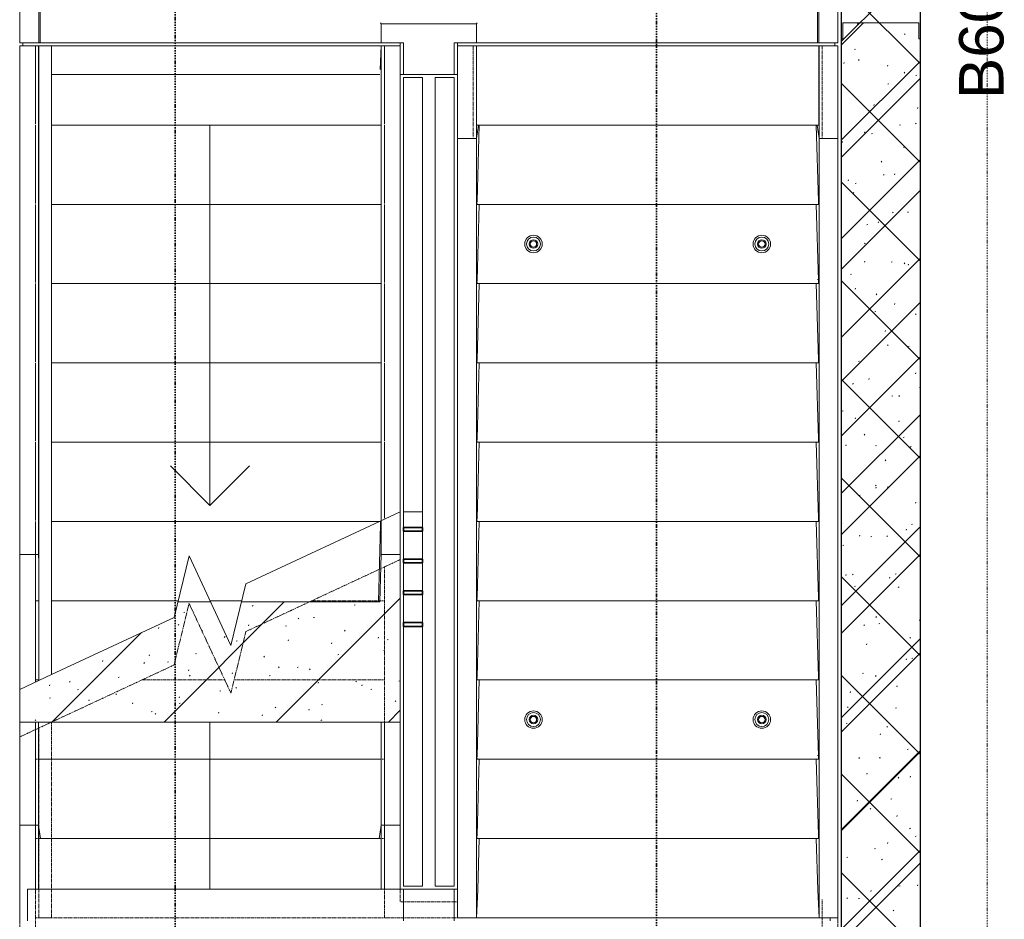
# Model space of a CAD drawing. Header units: millimetres. Extents: x -80560 to 110805, y -11020 to 52719.
# Tile 23 of 182: x 51230 to 54334, y 11465 to 14303. Entities that reach past the tile are written whole.
import ezdxf

# ---------------------------------------------------------------- set-up
doc = ezdxf.new("R2010")
doc.units = ezdxf.units.MM
doc.linetypes.add('DASHDOT2', pattern=[8, 4, -2, 0, -2])
doc.linetypes.add('HIDDEN2', pattern=[4.5, 3, -1.5])
for name, color, linetype, lineweight in [('A-ANNO-NOTE', 131, 'Continuous', 18), ('A-DETL-GENF', 92, 'Continuous', 18), ('A-DETL-MBND', 5, 'Continuous', 18), ('A-FLOR', 192, 'Continuous', 18), ('A-FLOR-HRAL', 11, 'Continuous', 18), ('A-FLOR-HRAL-MBND', 5, 'HIDDEN2', 18), ('A-FLOR-OTLN', 51, 'Continuous', 18), ('A-GENM', 13, 'Continuous', 18), ('A-WALL', 113, 'Continuous', 35), ('A-WALL-PATT', 111, 'Continuous', 35), ('G-ANNO-SYMB', 111, 'Continuous', 9), ('I-WALL', 2, 'Continuous', 18), ('S-STRS', 31, 'Continuous', 18), ('S-STRS-ANNO', 31, 'Continuous', 18), ('S-STRS-MBND', 31, 'HIDDEN2', 18)]:
    doc.layers.add(name, color=color, linetype=linetype, lineweight=lineweight)
doc.styles.add('Arial_1', font='arial.ttf', dxfattribs={"height": 140})
pattern_1 = [(45, (0, 0), (-176.7767, 176.7767), []), (17, (0, 0), (51.37877, 156.87645), [3.353, -159.647, 3.353, -88.647, -134]), (17, (0, 0), (51.37877, 156.87645), [-255, 3.353, -130.647]), (48, (0, 0), (-36.014, 160.26226), [3.353, -158.647, 3.353, -160.647, -132]), (48, (0, 0), (-36.014, 160.26226), [-326, 3.353, -128.647]), (71, (0, 0), (-94.825, 133.12483), [3.353, -156.647, 3.353, -87.247, -131]), (71, (0, 0), (-94.825, 133.12483), [-250.6, 3.353, -127.647])]

# ---------------------------------------------------------------- blocks, each defined once
blk = doc.blocks.new('19112_SW_LeonardoCollege_R2020_rvt-1-DO_02 tweede verdieping')
at = {"layer": 'A-WALL-PATT', "lineweight": 5}
h = blk.add_hatch(dxfattribs=at)
h.set_pattern_fill('FP_173', color=10, angle=45, style=0, pattern_type=2)
h.set_pattern_definition([(135, (29175, 14167.5), (-155.563, -155.563), []), (225, (29175, 14167.5), (155.563, -155.563), [])])
h.paths.add_polyline_path([(29175, 10250), (29175, 18085), (28925, 18085), (28925, 10250), (29028.3, 10250)], flags=0)
at = {"layer": 'A-FLOR', "color": 250, "lineweight": 9}
for p, q in [((26345, 14230), (26345, 14220)), ((28905, 14220), (28905, 14230)), ((26435, 14130), (27471, 14130)), ((27535, 14130), (27545, 14130)), ((27705, 14130), (27715, 14130))]:
    blk.add_line(p, q, dxfattribs=at)
at = {"layer": 'I-WALL', "color": 50, "lineweight": 25}
for p, q in [((28925, 18085), (28925, 10250)), ((29175, 10250), (29175, 18085))]:
    blk.add_line(p, q, dxfattribs=at)
blk = doc.blocks.new('95251-Leonardo College Leiden_rvt-1-DO_02 tweede verdieping')
at = {"layer": 'A-GENM', "lineweight": 9}
h = blk.add_hatch(dxfattribs=at)
h.set_pattern_fill('FP_187', color=256, style=0, pattern_type=2)
h.set_pattern_definition(pattern_1)
h.paths.add_polyline_path([(27535, 12087.2), (27535, 12615.9), (27475, 12615.9), (27470.8, 12466.2), (27034.5, 12466.2), (27001, 12328.4), (26936.8, 12466.2), (26833.6, 12466.2), (26821.7, 12417.2), (26335, 12190.2), (26335, 12087.2), (27266.3, 12087.2)], flags=0)
h.paths.add_polyline_path([(26395, 12470), (26394.3, 12615.8), (26335, 12615.8), (26335, 12612.6), (26385, 12612.6), (26385.2, 12470)], flags=0)
at = {"layer": 'A-WALL-PATT', "lineweight": 9}
h = blk.add_hatch(dxfattribs=at)
h.set_pattern_fill('FP_187', color=55, style=0, pattern_type=2)
h.set_pattern_definition(pattern_1)
h.paths.add_polyline_path([(29028.3, 10270), (29175, 10270), (29175, 14242.5), (29170, 14242.5), (29170, 14292.5), (28930, 14292.5), (28930, 14242.5), (28925, 14242.5), (28925, 10270)], flags=0)
at = {"layer": 'A-DETL-MBND', "color": 191, "lineweight": 9}
for p, q in [((26335, 11761.7), (26335, 12087.2)), ((26394.3, 11761.7), (26394.3, 12087.2)), ((27475, 12087.2), (27475, 11761.7)), ((27535, 12087.2), (27535, 11761.7)), ((26335, 11761.7), (26394.3, 11761.7)), ((26335, 11758.5), (26335, 11761.7)), ((26394.3, 11761.7), (26400.9, 11720)), ((26394.3, 11560), (26394.3, 11761.7)), ((27468.8, 11720), (27475, 11761.7)), ((27475, 11761.7), (27535, 11761.7)), ((27475, 11761.7), (27475, 11560)), ((27535, 11761.7), (27535, 11758.4))]:
    blk.add_line(p, q, dxfattribs=at)
at = {"layer": 'A-GENM', "color": 170, "lineweight": 9}
for p, q in [((27475, 14290), (27472.3, 14292.7)), ((27475, 14290), (27475, 14230)), ((27775, 14290), (27475, 14290)), ((27775, 14290), (27777.7, 14292.7)), ((27775, 14230), (27775, 14290)), ((26394.3, 14220), (26335, 14220)), ((26335, 12615.8), (26335, 14219.9)), ((26394.3, 12615.8), (26394.3, 14219.9)), ((26394.3, 14219.9), (26395, 14206.8)), ((27471.4, 14145.8), (27475, 14220)), ((27475, 14230), (27472.3, 14230)), ((27545, 14230), (27475, 14230)), ((27535, 14220), (27475, 14220)), ((27475, 14220), (27475, 12615.9)), ((27535, 14220), (27535, 12615.9)), ((27545, 14230), (27545, 14130)), ((27775, 14230), (27705, 14230)), ((27705, 14130), (27705, 14230)), ((27715, 13928.3), (27715, 14220)), ((27775, 14220), (27715, 14220)), ((27777.7, 14230), (27775, 14230)), ((27775, 13928.3), (27775, 14220)), ((27775, 14220), (27775.7, 14220)), ((27775.7, 14220), (28854.9, 14220)), ((27775.7, 14220), (27775.7, 13980)), ((28854.9, 14220), (28855.7, 14220)), ((28854.9, 13980), (28854.9, 14220)), ((28915, 14220), (28855.7, 14220)), ((28855.7, 14220), (28855.7, 13928.3)), ((28915, 14220), (28915, 13928.3)), ((27705, 14130), (27545, 14130)), ((27781.2, 13970), (27775, 13928.3)), ((27776.2, 13970), (28854.4, 13970)), ((27783.7, 13970), (27777, 13730)), ((28853.5, 13730), (28846.3, 13970)), ((28855.7, 13928.3), (28849.1, 13970)), ((27715, 11470), (27715, 13928.3)), ((27775, 13928.3), (27715, 13928.3)), ((27775, 11470), (27775, 13928.3)), ((28915, 13928.3), (28855.7, 13928.3)), ((28855.7, 13928.3), (28855.7, 11470.1)), ((28915, 13928.3), (28915, 11470.1)), ((27783.7, 13720), (27777, 13480)), ((27777.1, 13720), (28853.4, 13720)), ((28853.5, 13480), (28846.3, 13720)), ((28850, 13482.8), (28850.1, 13481.6)), ((27783.7, 13470), (27777, 13230)), ((27777.1, 13470), (28853.4, 13470)), ((28853.5, 13230), (28846.3, 13470)), ((27783.7, 13220), (27777, 12980)), ((27777.1, 13220), (28853.4, 13220)), ((28853.5, 12980), (28846.3, 13220)), ((27783.7, 12970), (27777, 12730)), ((27777.1, 12970), (28853.4, 12970)), ((28853.5, 12730), (28846.3, 12970)), ((27466.2, 12466.2), (27473, 12710)), ((27472.9, 12720), (27471.1, 12720)), ((27783.7, 12720), (27777, 12480)), ((27777.1, 12720), (28853.4, 12720)), ((28853.5, 12480), (28846.3, 12720)), ((27783.7, 12470), (27777, 12230)), ((27777.1, 12470), (28853.4, 12470)), ((28853.5, 12230), (28846.3, 12470)), ((27783.7, 12220), (27777, 11980)), ((27777.1, 12220), (28853.4, 12220)), ((28853.5, 11980), (28846.3, 12220)), ((27783.7, 11970), (27777, 11730)), ((27777.1, 11970), (28853.4, 11970)), ((28853.5, 11730), (28846.3, 11970)), ((28850, 11982.8), (28850.1, 11981.6)), ((27777.1, 11720), (28853.4, 11720)), ((27783.7, 11720), (27779.2, 11557.9)), ((28851.2, 11557.9), (28846.3, 11720)), ((26360, 11560), (26360, 11460)), ((27545, 11560), (26360, 11560)), ((27705, 11560), (27545, 11560)), ((27545, 11560), (27545, 11460)), ((27705, 11460), (27705, 11560)), ((27715, 11560), (27705, 11560)), ((27779.2, 11557.9), (27775, 11470)), ((28855.7, 11470.1), (28851.2, 11557.9)), ((27715, 11470), (27775, 11470)), ((28855.7, 11470), (27775, 11470)), ((28855.7, 11470), (28915, 11470)), ((28890, 11460), (28890, 11470.1))]:
    blk.add_line(p, q, dxfattribs=at)
at = {"layer": 'A-GENM', "color": 130, "lineweight": 5}
for p, q in [((26335, 12615.8), (26335, 12612.6)), ((26394.3, 12615.8), (26335, 12615.8)), ((26395, 12593.3), (26394.3, 12615.8)), ((27475, 12615.9), (27470.8, 12466.2)), ((27535, 12615.9), (27475, 12615.9)), ((27535, 12087.2), (27535, 12615.9)), ((26936.8, 12466.2), (26833.6, 12466.2)), ((27470.8, 12466.2), (27034.5, 12466.2)), ((26335, 12190.2), (26335, 12087.2)), ((26335, 12087.2), (27535, 12087.2))]:
    blk.add_line(p, q, dxfattribs=at)
at = {"layer": 'A-GENM', "color": 170, "lineweight": 9, "flags": 128}
for points in [[(27775.7, 13980), (27775.7, 13977.8), (27775.8, 13975.7), (27775.8, 13973.8), (27775.9, 13972.2), (27776, 13971), (27776.1, 13970.3), (27776.2, 13970)], [(28854.4, 13970), (28854.5, 13970.3), (28854.6, 13971), (28854.7, 13972.2), (28854.8, 13973.8), (28854.9, 13975.7), (28854.9, 13977.8), (28854.9, 13980)], [(27777, 13730), (27777, 13727.8), (27776.9, 13725.7), (27776.9, 13723.8), (27777, 13722.2), (27777, 13721), (27777.1, 13720.3), (27777.1, 13720)], [(28853.4, 13720), (28853.5, 13720.3), (28853.5, 13721), (28853.6, 13722.2), (28853.6, 13723.8), (28853.6, 13725.7), (28853.6, 13727.8), (28853.5, 13730)], [(27777, 13480), (27777, 13477.8), (27776.9, 13475.7), (27776.9, 13473.8), (27777, 13472.2), (27777, 13471), (27777.1, 13470.3), (27777.1, 13470)], [(28853.4, 13470), (28853.5, 13470.3), (28853.5, 13471), (28853.6, 13472.2), (28853.6, 13473.8), (28853.6, 13475.7), (28853.6, 13477.8), (28853.5, 13480)], [(27777, 13230), (27777, 13227.8), (27776.9, 13225.7), (27776.9, 13223.8), (27777, 13222.2), (27777, 13221), (27777.1, 13220.3), (27777.1, 13220)], [(28853.4, 13220), (28853.5, 13220.3), (28853.5, 13221), (28853.6, 13222.2), (28853.6, 13223.8), (28853.6, 13225.7), (28853.6, 13227.8), (28853.5, 13230)], [(27777, 12980), (27777, 12977.8), (27776.9, 12975.7), (27776.9, 12973.8), (27777, 12972.2), (27777, 12971), (27777.1, 12970.3), (27777.1, 12970)], [(28853.4, 12970), (28853.5, 12970.3), (28853.5, 12971), (28853.6, 12972.2), (28853.6, 12973.8), (28853.6, 12975.7), (28853.6, 12977.8), (28853.5, 12980)], [(27777, 12730), (27777, 12727.8), (27776.9, 12725.7), (27776.9, 12723.8), (27777, 12722.2), (27777, 12721), (27777.1, 12720.3), (27777.1, 12720)], [(28853.4, 12720), (28853.5, 12720.3), (28853.5, 12721), (28853.6, 12722.2), (28853.6, 12723.8), (28853.6, 12725.7), (28853.6, 12727.8), (28853.5, 12730)], [(27473, 12710), (27473, 12712.2), (27473.1, 12714.3), (27473.1, 12716.2), (27473, 12717.8), (27473, 12719), (27472.9, 12719.7), (27472.9, 12720)], [(27777, 12480), (27777, 12477.8), (27776.9, 12475.7), (27776.9, 12473.8), (27777, 12472.2), (27777, 12471), (27777.1, 12470.3), (27777.1, 12470)], [(28853.4, 12470), (28853.5, 12470.3), (28853.5, 12471), (28853.6, 12472.2), (28853.6, 12473.8), (28853.6, 12475.7), (28853.6, 12477.8), (28853.5, 12480)], [(27777, 12230), (27777, 12227.8), (27776.9, 12225.7), (27776.9, 12223.8), (27777, 12222.2), (27777, 12221), (27777.1, 12220.3), (27777.1, 12220)], [(28853.4, 12220), (28853.5, 12220.3), (28853.5, 12221), (28853.6, 12222.2), (28853.6, 12223.8), (28853.6, 12225.7), (28853.6, 12227.8), (28853.5, 12230)], [(27777, 11980), (27777, 11977.8), (27776.9, 11975.7), (27776.9, 11973.8), (27777, 11972.2), (27777, 11971), (27777.1, 11970.3), (27777.1, 11970)], [(28853.4, 11970), (28853.5, 11970.3), (28853.5, 11971), (28853.6, 11972.2), (28853.6, 11973.8), (28853.6, 11975.7), (28853.6, 11977.8), (28853.5, 11980)], [(27777, 11730), (27777, 11727.8), (27776.9, 11725.7), (27776.9, 11723.8), (27777, 11722.2), (27777, 11721), (27777.1, 11720.3), (27777.1, 11720)], [(28853.4, 11720), (28853.5, 11720.3), (28853.5, 11721), (28853.6, 11722.2), (28853.6, 11723.8), (28853.6, 11725.7), (28853.6, 11727.8), (28853.5, 11730)]]:
    blk.add_lwpolyline(points, dxfattribs=at)
at = {"layer": 'A-GENM', "color": 170, "lineweight": 9}
for centre, radius, start, end in [((27955, 13595), 27.5, 360, 180), ((27955, 13595), 22, 360, 180), ((27955, 13595), 13.5, 360, 180), ((27955, 13595), 10, 360, 180), ((28675, 13595), 27.5, 360, 180), ((28675, 13595), 22, 360, 180), ((28675, 13595), 13.5, 360, 180), ((28675, 13595), 10, 360, 180), ((27955, 13595), 27.5, 180, 360), ((27955, 13595), 22, 180, 360), ((27955, 13595), 13.5, 180, 360), ((27955, 13595), 10, 180, 360), ((28675, 13595), 27.5, 180, 360), ((28675, 13595), 22, 180, 360), ((28675, 13595), 13.5, 180, 360), ((28675, 13595), 10, 180, 360), ((27955, 12095), 27.5, 360, 180), ((27955, 12095), 22, 360, 180), ((27955, 12095), 13.5, 360, 180), ((28675, 12095), 27.5, 360, 180), ((28675, 12095), 22, 360, 180), ((28675, 12095), 13.5, 360, 180), ((27955, 12095), 27.5, 180, 360), ((27955, 12095), 22, 180, 360), ((27955, 12095), 13.5, 180, 360), ((27955, 12095), 10, 360, 180), ((27955, 12095), 10, 180, 360), ((28675, 12095), 27.5, 180, 0), ((28675, 12095), 22, 180, 360), ((28675, 12095), 13.5, 180, 360), ((28675, 12095), 10, 360, 180), ((28675, 12095), 10, 180, 360)]:
    blk.add_arc(centre, radius, start, end, dxfattribs=at)
at = {"layer": 'A-WALL', "color": 130, "lineweight": 5}
for p, q in [((29170, 14292.5), (28930, 14292.5)), ((28930, 14292.5), (28930, 14242.5)), ((29170, 14242.5), (29170, 14292.5)), ((28925, 14242.5), (28925, 10270)), ((28930, 14242.5), (28925, 14242.5)), ((29175, 14242.5), (29170, 14242.5)), ((29175, 10270), (29175, 14242.5))]:
    blk.add_line(p, q, dxfattribs=at)
blk = doc.blocks.new('Railing - Railing-32687316-DO_02 tweede verdieping')
at = {"layer": 'A-FLOR-HRAL-MBND'}
for p, q in [((27645, 14120), (27705, 14120)), ((27645, 13970), (27645, 14120)), ((27645, 14120), (27705, 14120)), ((27645, 13970), (27645, 14120)), ((27705, 13970), (27705, 14120)), ((27705, 13970), (27705, 14120)), ((27645, 11570), (27645, 13970)), ((27645, 11570), (27645, 13970)), ((27705, 11570), (27705, 13970)), ((27705, 11570), (27705, 13970)), ((27705, 11570), (27645, 11570)), ((27705, 11570), (27645, 11570))]:
    blk.add_line(p, q, dxfattribs=at)
blk = doc.blocks.new('Railing - Railing-32687329-DO_02 tweede verdieping')
at = {"layer": 'A-FLOR-HRAL'}
for p, q in [((26395, 14220), (26435, 14220)), ((26395, 14220), (26395, 12218.2)), ((26435, 14220), (26435, 12236.8)), ((26395, 12218.2), (26435, 12236.8))]:
    blk.add_line(p, q, dxfattribs=at)
at = {"layer": 'A-FLOR-HRAL-MBND'}
for p, q in [((26435, 12086.8), (26435, 11720)), ((26395, 12068.2), (26395, 11720)), ((26395, 11720), (26395, 11470)), ((26435, 11720), (26435, 11470)), ((26435, 11470), (26395, 11470))]:
    blk.add_line(p, q, dxfattribs=at)
blk = doc.blocks.new('Railing - 12x60-31585864-DO_02 tweede verdieping')
at = {"layer": 'A-FLOR-HRAL', "lineweight": 35}
for p, q in [((30, 6), (-30, 6)), ((-30, 6), (-30, -6)), ((30, -6), (30, 6)), ((-30, -6), (30, -6))]:
    blk.add_line(p, q, dxfattribs=at)
blk = doc.blocks.new('Railing - Railing-32687335-DO_02 tweede verdieping')
at = {"layer": 'A-FLOR-HRAL'}
for p, q in [((27545, 14120), (27605, 14120)), ((27545, 14120), (27545, 12749.8)), ((27605, 14120), (27605, 12749.8)), ((27545, 12749.8), (27605, 12749.8)), ((27545, 12749.8), (27605, 12749.8))]:
    blk.add_line(p, q, dxfattribs=at)
at = {"layer": 'A-FLOR-HRAL-MBND'}
for p, q in [((27545, 12599.8), (27545, 11720)), ((27545, 12588.5), (27545, 12501)), ((27605, 12599.8), (27605, 11720)), ((27605, 12588.5), (27605, 12501)), ((27545, 12489), (27545, 12401)), ((27605, 12489), (27605, 12401)), ((27545, 12389), (27545, 11720)), ((27605, 12389), (27605, 11720)), ((27545, 11720), (27545, 11570)), ((27545, 11720), (27545, 11570)), ((27605, 11720), (27605, 11570)), ((27605, 11720), (27605, 11570)), ((27605, 11570), (27545, 11570)), ((27605, 11570), (27545, 11570))]:
    blk.add_line(p, q, dxfattribs=at)
at = {"extrusion": (0, 0, -1), "zscale": -1}
for p in [(-27575, 12695), (-27575, 12595), (-27575, 12495), (-27575, 12395)]:
    blk.add_blockref('Railing - 12x60-31585864-DO_02 tweede verdieping', p, dxfattribs=at)
blk = doc.blocks.new('Railing - Railing-32688932-DO_02 tweede verdieping')
at = {"layer": 'A-FLOR-HRAL'}
for p, q in [((27645, 14120), (27705, 14120)), ((27645, 13970), (27645, 14120)), ((27705, 13970), (27705, 14120)), ((27645, 11570), (27645, 13970)), ((27705, 11570), (27705, 13970)), ((27705, 11570), (27645, 11570))]:
    blk.add_line(p, q, dxfattribs=at)
blk = doc.blocks.new('Railing - Railing-32688946-DO_02 tweede verdieping')
at = {"layer": 'A-FLOR-HRAL'}
for p, q in [((27545, 12749.8), (27545, 12701)), ((27605, 12749.8), (27605, 12701)), ((27545, 12689), (27545, 12601)), ((27605, 12689), (27605, 12601)), ((27545, 12588.5), (27545, 12501)), ((27605, 12588.5), (27605, 12501)), ((27545, 12489), (27545, 12401)), ((27605, 12489), (27605, 12401)), ((27545, 12389), (27545, 11720)), ((27605, 12389), (27605, 11720)), ((27545, 11720), (27545, 11570)), ((27605, 11720), (27605, 11570)), ((27605, 11570), (27545, 11570))]:
    blk.add_line(p, q, dxfattribs=at)
blk = doc.blocks.new('01_n3o_symbool_lijn_met_tekst - brandwerend_B60-31157474-DO_02 tweede verdieping')
at = {"layer": 'A-DETL-GENF', "color": 3, "linetype": 'DASHDOT2'}
blk.add_line((0, 0), (8362.5, 0), dxfattribs=at)

msp = doc.modelspace()

# ---------------------------------------------------------------- linework, layer by layer
at = {"layer": 'A-FLOR'}
for p, q in [((51294.8, 14230), (52367.2, 14230)), ((52429.8, 14230), (52429.8, 14220)), ((52609.8, 14220), (52609.8, 14230)), ((52672.5, 14230), (53744.8, 14230)), ((52429.8, 14130), (52439.8, 14130)), ((52599.8, 14130), (52609.8, 14130))]:
    msp.add_line(p, q, dxfattribs=at)
at = {"layer": 'A-FLOR-OTLN'}
for p, q in [((51229.8, 14230), (51229.8, 18050)), ((51289.8, 14230), (51289.8, 18030.5)), ((51294.8, 14230), (51294.8, 18030.5)), ((53744.8, 18030.5), (53744.8, 14230)), ((53749.8, 18030.5), (53749.8, 14230)), ((53809.8, 18030.5), (53809.8, 14230)), ((51294.8, 14230), (51229.8, 14230)), ((53809.8, 14230), (53744.8, 14230))]:
    msp.add_line(p, q, dxfattribs=at)
at = {"layer": 'G-ANNO-SYMB', "linetype": 'DASHDOT2', "lineweight": 35}
for p, q in [((51719.6, 18410.4), (51719.6, 9106.7)), ((53238.2, 18430.2), (53238.2, 9121))]:
    msp.add_line(p, q, dxfattribs=at)
at = {"layer": 'S-STRS'}
for p, q in [((51279.8, 14220), (51229.8, 14220)), ((51279.8, 14220), (51279.8, 13973.2)), ((51289.8, 14220), (51279.8, 14220)), ((52369.8, 14220), (51329.8, 14220)), ((52379.8, 14220), (52379.8, 13973.3)), ((51279.8, 13970), (51279.8, 13723.2)), ((52368.3, 13970), (51329.8, 13970)), ((52379.8, 13970), (52379.8, 13723.3)), ((51279.8, 13720), (51279.8, 13473.2)), ((52368.3, 13720), (51329.8, 13720)), ((52379.8, 13720), (52379.8, 13473.3)), ((51279.8, 13470), (51279.8, 13223.2)), ((52368.3, 13470), (51329.8, 13470)), ((52379.8, 13470), (52379.8, 13223.3)), ((51279.8, 13220), (51279.8, 12973.2)), ((52368.3, 13220), (51329.8, 13220)), ((52379.8, 13220), (52379.8, 12973.3)), ((51279.8, 12970), (51279.8, 12723.2)), ((52368.3, 12970), (51329.8, 12970)), ((52379.8, 12970), (52379.8, 12729.8)), ((51279.8, 12720), (51279.8, 12470)), ((52365.9, 12720), (51329.8, 12720)), ((51229.8, 12612.6), (51229.8, 12190.2)), ((51279.8, 12470), (51279.8, 12220)), ((51289.8, 12470), (51279.8, 12470)), ((51729.4, 12470), (51329.8, 12470)), ((51930.3, 12470), (51829.8, 12470)), ((51279.8, 12220), (51279.8, 12213.5)), ((51289.8, 12220), (51279.8, 12220)), ((51279.8, 12087.2), (51279.8, 11973.2)), ((52379.8, 12087.2), (52379.8, 11973.3)), ((51279.8, 11970), (51279.8, 11720)), ((52368.3, 11970), (51290.7, 11970)), ((52379.8, 11970), (52379.8, 11720)), ((51229.8, 11758.5), (51229.8, 11658.4)), ((52429.8, 11758.4), (52429.8, 11560)), ((51279.8, 11720), (51279.8, 11658.4)), ((52368.3, 11720), (51289.1, 11720)), ((52379.8, 11720), (52379.8, 11560)), ((51229.8, 11658.4), (51229.8, 11460)), ((51279.8, 11658.4), (51279.8, 11560)), ((51279.8, 11608.9), (51279.8, 11560)), ((53809.8, 11460), (53809.8, 11470.1))]:
    msp.add_line(p, q, dxfattribs=at)
at = {"layer": 'S-STRS-ANNO'}
for p, q in [((51829.8, 13970), (51829.8, 13720)), ((51829.8, 13720), (51829.8, 13470)), ((51829.8, 13470), (51829.8, 13220)), ((51829.8, 13220), (51829.8, 12970)), ((51829.8, 12970), (51829.8, 12770)), ((51829.8, 12770), (51704.8, 12895)), ((51829.8, 12770), (51954.8, 12895)), ((51829.8, 12087.2), (51829.8, 11970)), ((51829.8, 11970), (51829.8, 11720)), ((51829.8, 11720), (51829.8, 11560))]:
    msp.add_line(p, q, dxfattribs=at)
at = {"layer": 'S-STRS-MBND'}
for p, q in [((52659.8, 14220), (52609.8, 14220)), ((52609.8, 13931.6), (52609.8, 14220)), ((52659.8, 13931.6), (52659.8, 14220)), ((52669.8, 14220), (53750.5, 14220)), ((53809.8, 14220), (53759.8, 14220)), ((53759.8, 13931.5), (53759.8, 14220)), ((53809.8, 13931.5), (53809.8, 14220)), ((52669.8, 13970), (53750.5, 13970)), ((52671.3, 13720), (53748.9, 13720)), ((52671.3, 13470), (53748.9, 13470)), ((52671.3, 13220), (53748.9, 13220)), ((52671.3, 12970), (53748.9, 12970)), ((52671.3, 12720), (53748.9, 12720)), ((51943.1, 12372.8), (52429.8, 12599.8)), ((52379.8, 12576.5), (52379.8, 11520)), ((52429.8, 12599.8), (52429.8, 11520)), ((51716.5, 12267.2), (51763.8, 12461.6)), ((51763.8, 12461.6), (51895.9, 12178.4)), ((52379.8, 12470), (52151.5, 12470)), ((52671.3, 12470), (53748.9, 12470)), ((51895.9, 12178.4), (51943.1, 12372.8)), ((51229.8, 12040.2), (51716.5, 12267.2)), ((51876.4, 12220), (51615.4, 12220)), ((52379.8, 12220), (51906, 12220)), ((52671.3, 12220), (53748.9, 12220)), ((51279.8, 12063.5), (51279.8, 11658.4)), ((51229.8, 12040.2), (51229.8, 11658.4)), ((52379.8, 11970), (51279.8, 11970)), ((52671.3, 11970), (53748.9, 11970)), ((52379.8, 11720), (51279.8, 11720)), ((52671.3, 11720), (53748.9, 11720)), ((51229.8, 11658.4), (51229.8, 10260)), ((51279.8, 11658.4), (51279.8, 10310)), ((51279.8, 11658.4), (51279.8, 11470)), ((52379.8, 11520), (52379.8, 11470)), ((52379.8, 11520), (52379.8, 11470)), ((52609.8, 11520), (52429.8, 11520)), ((53759.8, 10310), (53759.8, 11528.4)), ((53809.8, 10260), (53809.8, 11528.4)), ((52379.8, 11470), (51279.8, 11470)), ((52609.8, 11470), (52379.8, 11470)), ((52669.8, 11470), (53759.8, 11470))]:
    msp.add_line(p, q, dxfattribs=at)
at = {"layer": 'S-STRS-MBND', "linetype": 'Continuous'}
for p, q in [((51943.1, 12522.8), (52429.8, 12749.8)), ((51716.5, 12417.2), (51763.8, 12611.6)), ((51763.8, 12611.6), (51895.9, 12328.4)), ((51895.9, 12328.4), (51943.1, 12522.8)), ((51329.8, 12236.8), (51716.5, 12417.2)), ((51229.8, 12190.2), (51289.8, 12218.2))]:
    msp.add_line(p, q, dxfattribs=at)

# ---------------------------------------------------------------- block references
at = {"color": 250, "lineweight": 5}
for name in ['19112_SW_LeonardoCollege_R2020_rvt-1-DO_02 tweede verdieping', '95251-Leonardo College Leiden_rvt-1-DO_02 tweede verdieping']:
    msp.add_blockref(name, (24894.8, 0), dxfattribs=at)
at = {"layer": 'A-DETL-GENF', "color": 3, "linetype": 'DASHDOT2', "rotation": 90}
msp.add_blockref('01_n3o_symbool_lijn_met_tekst - brandwerend_B60-31157474-DO_02 tweede verdieping', (54279.8, 10000), dxfattribs=at)
at = {"layer": 'A-FLOR-HRAL'}
for name in ['Railing - Railing-32687329-DO_02 tweede verdieping', 'Railing - Railing-32687335-DO_02 tweede verdieping', 'Railing - Railing-32688932-DO_02 tweede verdieping', 'Railing - Railing-32688946-DO_02 tweede verdieping']:
    msp.add_blockref(name, (24894.8, 0), dxfattribs=at)
at = {"layer": 'A-FLOR-HRAL', "linetype": 'HIDDEN2'}
msp.add_blockref('Railing - Railing-32687316-DO_02 tweede verdieping', (24894.8, 0), dxfattribs=at)

# ---------------------------------------------------------------- texts
at = {"layer": 'A-ANNO-NOTE', "color": 3, "linetype": 'DASHDOT2', "insert": (54191.8, 14052), "char_height": 140, "width": 408.861, "attachment_point": 1, "rotation": 90, "style": 'Arial_1'}
msp.add_mtext('B60', dxfattribs=at)

doc.saveas('drawing.dxf')
